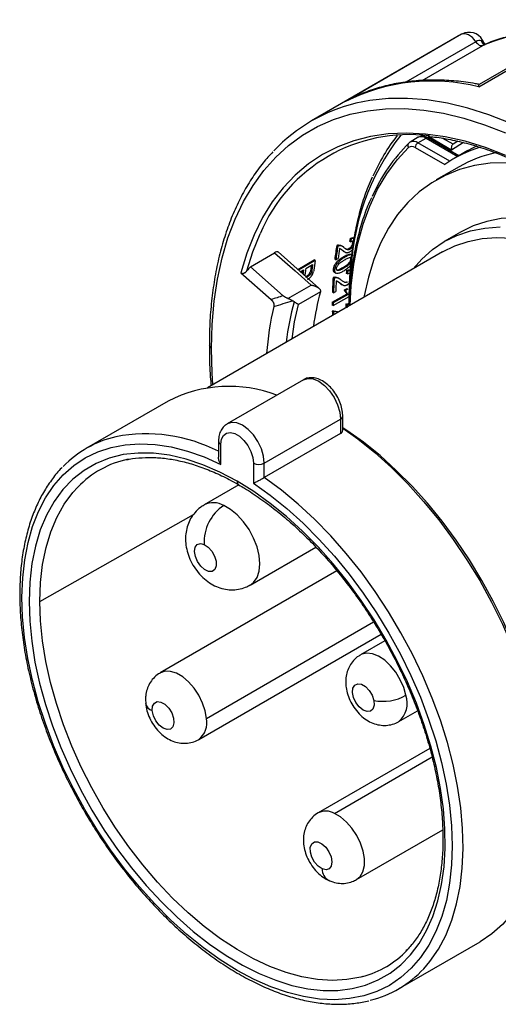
# Model space of a CAD drawing. Header units: inches. Extents: x 0 to 44.2, y 0 to 34.
# Tile 10 of 16: x 32.6 to 35, y 25.9 to 30.9. Entities that reach past the tile are written whole.
import ezdxf

# ---------------------------------------------------------------- set-up
doc = ezdxf.new("R2010")
doc.units = ezdxf.units.IN
doc.header["$LTSCALE"] = 4
doc.header["$MEASUREMENT"] = 0

msp = doc.modelspace()

# ---------------------------------------------------------------- linework, layer by layer
for p, q in [((34.9399, 30.5508), (35.5336, 30.8936)), ((35.5112, 30.8908), (34.9422, 30.5623)), ((34.8524, 30.8188), (34.2587, 30.4761)), ((34.8278, 30.8052), (34.0845, 30.3761)), ((34.9252, 30.7812), (34.5666, 30.5742)), ((34.9719, 30.7676), (34.9592, 30.7896)), ((34.9753, 30.7678), (34.9662, 30.7637)), ((34.6499, 30.5826), (34.9606, 30.7619)), ((34.6309, 30.2921), (34.5891, 30.268)), ((34.6285, 30.2641), (34.6703, 30.2882)), ((34.7917, 30.1699), (34.6285, 30.2641)), ((34.6703, 30.2882), (34.8328, 30.1944)), ((34.8386, 30.1977), (34.6801, 30.2892)), ((34.6842, 30.2962), (34.8013, 30.2287)), ((34.8089, 30.2564), (34.7567, 30.2866)), ((34.8013, 30.2287), (34.8621, 30.2681)), ((34.8329, 30.2728), (34.8089, 30.2564)), ((34.6146, 30.24), (34.7659, 30.1527)), ((34.8848, 30.2243), (34.8152, 30.1842)), ((34.8398, 30.1415), (34.7228, 30.074)), ((34.2846, 29.7582), (34.2789, 29.7615)), ((34.2879, 29.772), (34.2822, 29.7753)), ((34.8472, 29.8072), (34.7637, 29.759)), ((34.2189, 29.7361), (34.2132, 29.7394)), ((34.2267, 29.7375), (34.221, 29.7407)), ((34.2376, 29.7171), (34.2276, 29.723)), ((34.2446, 29.7333), (34.2351, 29.7388)), ((34.2496, 29.7094), (34.2376, 29.7171)), ((34.2432, 29.7139), (34.2376, 29.7171)), ((34.2472, 29.7099), (34.2569, 29.7043)), ((34.2817, 29.7198), (34.2761, 29.7231)), ((34.7551, 29.7063), (33.552, 29.0117)), ((33.7714, 29.6305), (33.8955, 29.7021)), ((34.1217, 29.5207), (33.9129, 29.7059)), ((34.0139, 29.6163), (34.098, 29.6649)), ((34.1036, 29.6616), (34.0183, 29.6124)), ((34.1036, 29.6616), (34.098, 29.6649)), ((34.209, 29.6654), (34.2034, 29.6686)), ((34.209, 29.6654), (34.2205, 29.672)), ((34.2555, 29.6792), (34.2498, 29.6824)), ((33.9392, 29.4817), (33.7714, 29.6305)), ((34.0269, 29.6048), (34.0437, 29.6145)), ((34.0552, 29.6211), (34.09, 29.6412)), ((34.0846, 29.6055), (34.079, 29.6088)), ((34.2023, 29.6158), (34.1967, 29.619)), ((34.2147, 29.6458), (34.2091, 29.649)), ((34.2501, 29.6232), (34.2446, 29.6264)), ((34.2698, 29.6077), (34.2642, 29.6109)), ((33.7229, 29.5995), (33.8775, 29.4623)), ((34.0512, 29.5832), (34.0514, 29.5942)), ((34.0661, 29.5797), (34.0605, 29.5829)), ((34.2004, 29.572), (34.1948, 29.5752)), ((34.2017, 29.6021), (34.2102, 29.5972)), ((34.2085, 29.5732), (34.2029, 29.5764)), ((34.2264, 29.5691), (34.2192, 29.5732)), ((34.2677, 29.5932), (34.2621, 29.5965)), ((33.9635, 29.4678), (34.0823, 29.5364)), ((34.2227, 29.5509), (34.2198, 29.5526)), ((34.2358, 29.5419), (34.2227, 29.5509)), ((34.2283, 29.5477), (34.2227, 29.5509)), ((34.2351, 29.5421), (34.242, 29.5381)), ((34.2525, 29.5114), (34.2641, 29.5181)), ((34.2581, 29.5082), (34.2525, 29.5114)), ((34.2697, 29.5149), (34.2581, 29.5082)), ((34.2697, 29.5149), (34.2641, 29.5181)), ((34.2676, 29.5386), (34.2775, 29.5463)), ((34.1298, 29.5019), (34.0173, 29.437)), ((34.1904, 29.4483), (34.2666, 29.4923)), ((34.1969, 29.4976), (34.1913, 29.5008)), ((34.2722, 29.4891), (34.196, 29.4451)), ((34.196, 29.4313), (34.2763, 29.4777)), ((34.1969, 29.4976), (34.2084, 29.5042)), ((34.2722, 29.4891), (34.2666, 29.4923)), ((34.196, 29.4451), (34.1904, 29.4483)), ((34.196, 29.4313), (34.1904, 29.4345)), ((34.2621, 29.4217), (34.2596, 29.4231)), ((34.2661, 29.4351), (34.2605, 29.4383)), ((34.276, 29.4382), (34.2661, 29.4351)), ((34.1963, 29.3996), (34.1908, 29.4028)), ((34.2047, 29.4006), (34.1991, 29.4038)), ((34.2206, 29.3977), (34.217, 29.3997)), ((34.0425, 29.0521), (33.6527, 28.8271)), ((33.3509, 28.9433), (32.9333, 28.7023)), ((33.8428, 28.6265), (34.2326, 28.8515)), ((34.2326, 28.8515), (34.2326, 28.7776)), ((34.2441, 28.7935), (34.2441, 28.8675)), ((34.2326, 28.7776), (33.8428, 28.5526)), ((33.6086, 28.739), (33.6086, 28.6564)), ((33.6201, 28.6196), (33.6201, 28.7229)), ((33.7871, 28.6265), (33.7871, 28.5232)), ((33.8428, 28.5526), (33.8428, 28.6265)), ((33.712, 28.5143), (33.5347, 28.412)), ((32.6941, 27.9182), (33.481, 28.3638)), ((33.7709, 28.0028), (34.1067, 28.1966)), ((34.214, 28.0755), (33.31, 27.5536)), ((33.5469, 27.32), (34.4024, 27.8139)), ((33.5069, 27.2127), (34.4402, 27.7515)), ((34.4599, 27.7175), (34.3347, 27.6452)), ((33.2347, 27.4153), (33.2358, 27.3982)), ((34.5315, 27.3043), (34.6272, 27.3595)), ((34.6895, 27.1669), (34.1181, 26.8371)), ((34.202, 26.8349), (34.7016, 27.1233)), ((34.315, 26.4961), (34.7558, 26.7506)), ((34.5296, 25.9371), (34.9472, 26.1781))]:
    msp.add_line(p, q)
at = {"flags": 128}
for points in [[(34.9252, 30.7812), (34.9169, 30.7922), (34.9077, 30.8019), (34.898, 30.8099), (34.8881, 30.8161), (34.8783, 30.8201), (34.8689, 30.822), (34.8602, 30.8215), (34.8524, 30.8188)], [(35.1007, 30.3643), (34.9923, 30.407), (34.8852, 30.4412), (34.7798, 30.4667), (34.6766, 30.4833), (34.5759, 30.4912), (34.4781, 30.4901), (34.3836, 30.4801), (34.3119, 30.466)], [(33.5728, 29.2128), (33.5762, 29.3355), (33.5863, 29.4538), (33.6032, 29.5672), (33.6268, 29.6753), (33.6569, 29.7777), (33.6935, 29.8739), (33.7364, 29.9636), (33.7854, 30.0464), (33.8404, 30.122), (33.9011, 30.1901), (33.9673, 30.2504), (34.0387, 30.3028), (34.1151, 30.3469), (34.1961, 30.3826), (34.2814, 30.4097), (34.3707, 30.4283), (34.4637, 30.4381), (34.5599, 30.4392), (34.659, 30.4315), (34.7606, 30.4151), (34.8643, 30.39), (34.9697, 30.3563), (35.0764, 30.3143)], [(35.0792, 30.1996), (34.974, 30.2402), (34.8701, 30.272), (34.7682, 30.295), (34.6684, 30.309), (34.5714, 30.314), (34.4775, 30.3099), (34.3871, 30.2968), (34.3006, 30.2747), (34.2184, 30.2437), (34.1409, 30.204), (34.0683, 30.1557), (34.001, 30.099), (33.9393, 30.0343), (33.8834, 29.9616), (33.8336, 29.8815), (33.7902, 29.7941), (33.7532, 29.7), (33.7229, 29.5995)], [(34.5891, 30.268), (34.5881, 30.2674), (34.5839, 30.2641)], [(34.2822, 29.4333), (34.288, 29.5333), (34.3013, 29.6435), (34.3215, 29.7484), (34.3486, 29.8474), (34.3823, 29.9402), (34.4227, 30.0262), (34.4694, 30.1051), (34.5223, 30.1764), (34.5812, 30.24)], [(34.8848, 30.2243), (34.9107, 30.2386), (34.9306, 30.2484)], [(35.156, 30.1583), (35.0842, 30.1624), (34.9995, 30.1595), (34.9183, 30.1476), (34.8409, 30.127), (34.7678, 30.0977), (34.6994, 30.0598), (34.6358, 30.0136), (34.5777, 29.9593), (34.5251, 29.8971), (34.4783, 29.8275), (34.4377, 29.7507), (34.4035, 29.6672), (34.3757, 29.5773), (34.3546, 29.4816), (34.3533, 29.4743)], [(36.2653, 29.1561), (36.2352, 29.1955), (36.1579, 29.2902), (36.0774, 29.3795), (35.9942, 29.4629), (35.9089, 29.54), (35.822, 29.6101), (35.7339, 29.673), (35.6454, 29.7281), (35.5568, 29.7752), (35.4688, 29.814), (35.3819, 29.8442), (35.2965, 29.8657), (35.2134, 29.8783), (35.1329, 29.8819), (35.0555, 29.8765), (34.9818, 29.8622), (34.9122, 29.839), (34.8472, 29.8072)], [(34.6039, 29.619), (34.6486, 29.6698), (34.7035, 29.7185), (34.7636, 29.7589), (34.8287, 29.7908), (34.8983, 29.814), (34.972, 29.8283), (35.0494, 29.8337)], [(33.7538, 29.6091), (33.7845, 29.7073), (33.8211, 29.7978)], [(34.7551, 29.7063), (34.8185, 29.7373), (34.8863, 29.7599), (34.9581, 29.7739), (35.0334, 29.7791), (35.1118, 29.7756)], [(33.8955, 29.7021), (34.0001, 29.6093), (34.0823, 29.5364)], [(33.9845, 29.2614), (33.9979, 29.3489), (34.0173, 29.437)], [(34.1963, 29.3996), (34.1965, 29.3899), (34.1967, 29.3839)], [(33.5799, 29.0278), (33.5762, 29.0862), (33.5728, 29.2128)], [(34.0425, 29.0521), (34.0655, 29.0593), (34.0924, 29.0566), (34.1212, 29.0443), (34.15, 29.0233), (34.1769, 28.995), (34.1999, 28.9612), (34.2176, 28.9244), (34.2288, 28.8869), (34.2326, 28.8515)], [(33.8428, 28.6265), (33.839, 28.6619), (33.8279, 28.6994), (33.8102, 28.7362), (33.7871, 28.77), (33.7603, 28.7983), (33.7315, 28.8193), (33.7026, 28.8316), (33.6758, 28.8343), (33.6527, 28.8271), (33.6524, 28.8269)], [(35.2779, 26.9428), (35.2745, 27.0444), (35.2644, 27.1493), (35.2475, 27.2568), (35.2241, 27.3663), (35.1942, 27.4771), (35.1581, 27.5885), (35.1159, 27.6998), (35.0679, 27.8104), (35.0144, 27.9196), (34.9558, 28.0266), (34.8924, 28.1309), (34.8246, 28.2318), (34.7528, 28.3286), (34.6775, 28.4208), (34.5991, 28.5078), (34.5181, 28.5891), (34.435, 28.6642), (34.3503, 28.7325), (34.2645, 28.7937), (34.2441, 28.8072)], [(34.2441, 28.8048), (34.3209, 28.7499), (34.4082, 28.6799), (34.4938, 28.603), (34.5773, 28.5196), (34.6582, 28.4302), (34.7359, 28.3355), (34.81, 28.236), (34.8799, 28.1322), (34.9454, 28.025), (35.0059, 27.9148), (35.0611, 27.8025), (35.1106, 27.6886), (35.1541, 27.574), (35.1915, 27.4592), (35.2223, 27.3451), (35.2465, 27.2324), (35.2639, 27.1217), (35.2744, 27.0137), (35.2779, 26.9091)], [(33.6201, 28.7229), (33.6235, 28.7481), (33.6334, 28.7674), (33.6489, 28.7791), (33.6689, 28.7824), (33.6917, 28.777), (33.7155, 28.7633), (33.7383, 28.7424), (33.7583, 28.716), (33.7739, 28.6863), (33.7838, 28.6556), (33.7871, 28.6265)], [(33.7871, 28.5232), (33.8731, 28.462), (33.958, 28.3938), (34.0413, 28.3188), (34.1226, 28.2375), (34.2012, 28.1505), (34.2768, 28.0582), (34.3489, 27.9613), (34.4169, 27.8603), (34.4806, 27.7559), (34.5395, 27.6487), (34.5932, 27.5393), (34.6414, 27.4285), (34.6838, 27.317), (34.7201, 27.2053), (34.7502, 27.0943), (34.7738, 26.9845), (34.7908, 26.8767), (34.8011, 26.7716), (34.8046, 26.6697), (34.8014, 26.5717), (34.7913, 26.4783), (34.7745, 26.39), (34.7511, 26.3073), (34.7213, 26.2308), (34.6851, 26.1608), (34.6429, 26.098), (34.5949, 26.0426), (34.5414, 25.995), (34.4827, 25.9554), (34.4192, 25.9242), (34.3513, 25.9015), (34.2793, 25.8875), (34.2039, 25.8822), (34.1253, 25.8857), (34.0441, 25.8979), (33.9609, 25.9189), (33.876, 25.9483), (33.7901, 25.9862), (33.7036, 26.0322), (33.6172, 26.086), (33.5312, 26.1474), (33.4464, 26.2159), (33.3631, 26.2911), (33.2819, 26.3726), (33.2034, 26.4598), (33.1279, 26.5522), (33.056, 26.6493), (32.9881, 26.7504), (32.9246, 26.8549), (32.8659, 26.9622), (32.8123, 27.0716), (32.7643, 27.1825), (32.7221, 27.2941), (32.686, 27.4057), (32.6561, 27.5167), (32.6327, 27.6264), (32.6159, 27.7341), (32.6059, 27.8392), (32.6026, 27.9409), (32.6061, 28.0387), (32.6164, 28.132), (32.6334, 28.2201), (32.657, 28.3026), (32.6871, 28.3789), (32.7235, 28.4486), (32.7659, 28.5112), (32.8141, 28.5664), (32.8678, 28.6137), (32.9266, 28.653), (32.9903, 28.6839), (33.0584, 28.7063), (33.1304, 28.72), (33.206, 28.725), (33.2847, 28.7212), (33.3659, 28.7087), (33.4492, 28.6875), (33.5342, 28.6577), (33.6201, 28.6196)], [(33.7036, 28.5333), (33.6157, 28.5799), (33.5283, 28.6177), (33.4422, 28.6466), (33.3578, 28.6663), (33.2759, 28.6767), (33.1968, 28.6777), (33.1212, 28.6693), (33.0495, 28.6516), (32.9824, 28.6247), (32.9201, 28.5888), (32.8633, 28.544), (32.8121, 28.4908), (32.7671, 28.4295), (32.7284, 28.3606), (32.6964, 28.2843), (32.6713, 28.2014), (32.6532, 28.1124), (32.6424, 28.0178), (32.6387, 27.9184)], [(34.6584, 26.0406), (34.69, 26.0777), (34.7335, 26.1409), (34.771, 26.2113), (34.8021, 26.2885), (34.8268, 26.3719), (34.8447, 26.461), (34.8559, 26.5554), (34.8603, 26.6545), (34.8577, 26.7576), (34.8484, 26.8641), (34.8322, 26.9734), (34.8093, 27.0848), (34.7799, 27.1976), (34.7441, 27.3111), (34.7022, 27.4248), (34.6543, 27.5377), (34.6008, 27.6494), (34.542, 27.759), (34.4783, 27.866), (34.4101, 27.9696), (34.3377, 28.0693), (34.2616, 28.1645), (34.1824, 28.2545), (34.1003, 28.3388), (34.016, 28.4169), (33.93, 28.4883), (33.8428, 28.5526)], [(32.6387, 27.9184), (32.6421, 27.8183), (32.6523, 27.7149), (32.6691, 27.609), (32.6926, 27.501), (32.7225, 27.3918), (32.7587, 27.2821), (32.8009, 27.1725), (32.8488, 27.0637), (32.9022, 26.9565), (32.9607, 26.8514), (33.0239, 26.7493), (33.0915, 26.6507), (33.163, 26.5562), (33.2379, 26.4665), (33.3158, 26.3822), (33.3962, 26.3037), (33.4785, 26.2316), (33.5623, 26.1664), (33.6469, 26.1084), (33.732, 26.058), (33.8168, 26.0155), (33.9009, 25.9813), (33.9838, 25.9555), (34.0649, 25.9383), (34.1437, 25.9298), (34.2196, 25.93), (34.2923, 25.939), (34.3612, 25.9567), (34.426, 25.983), (34.4861, 26.0178), (34.5412, 26.0607), (34.591, 26.1115), (34.6352, 26.17), (34.6734, 26.2357), (34.7054, 26.3081), (34.731, 26.387), (34.7501, 26.4716), (34.7625, 26.5616), (34.7681, 26.6563), (34.767, 26.7552), (34.7591, 26.8575), (34.7445, 26.9627), (34.7232, 27.07), (34.6954, 27.1789), (34.6613, 27.2885), (34.6211, 27.3982), (34.575, 27.5074), (34.5234, 27.6152), (34.4666, 27.721), (34.4049, 27.8242), (34.3387, 27.9241), (34.2685, 28.02), (34.1946, 28.1113), (34.1177, 28.1975), (34.0381, 28.278), (33.9563, 28.3523), (33.873, 28.4199), (33.7886, 28.4803), (33.7036, 28.5333)], [(32.6941, 27.9182), (32.6977, 28.0151), (32.7083, 28.1072), (32.7259, 28.1939), (32.7503, 28.2746), (32.7815, 28.3488), (32.8191, 28.416), (32.863, 28.4757), (32.8879, 28.5034)], [(33.771, 28.0028), (33.7879, 28.016), (33.8054, 28.0408), (33.8162, 28.073), (33.8198, 28.111), (33.8162, 28.1532), (33.8054, 28.1978), (33.7879, 28.2428), (33.7646, 28.2862), (33.7363, 28.3262), (33.7044, 28.361), (33.6703, 28.3891), (33.6354, 28.4093)], [(33.5356, 28.2104), (33.556, 28.1967), (33.5745, 28.1758), (33.5884, 28.1505), (33.5961, 28.1242), (33.5963, 28.1004), (33.5892, 28.0824), (33.5756, 28.0726), (33.5574, 28.0723), (33.537, 28.0816), (33.5173, 28.0992), (33.5008, 28.1227), (33.4898, 28.149), (33.4858, 28.1745), (33.4893, 28.1957), (33.4999, 28.2099), (33.516, 28.215), (33.5356, 28.2104)], [(34.3477, 26.0006), (34.3362, 25.9976), (34.2659, 25.9847), (34.192, 25.9807), (34.115, 25.9854), (34.0356, 25.999), (33.9541, 26.0213), (33.8712, 26.0521), (33.7873, 26.0913), (33.7031, 26.1386), (33.6191, 26.1937), (33.5358, 26.2562), (33.4537, 26.3258), (33.3736, 26.4019), (33.2957, 26.484), (33.2208, 26.5717), (33.1492, 26.6643), (33.0815, 26.7612), (33.018, 26.8618), (32.9592, 26.9654), (32.9056, 27.0714), (32.8574, 27.179), (32.8149, 27.2875), (32.7785, 27.3963), (32.7484, 27.5045), (32.7248, 27.6115), (32.7078, 27.7166), (32.6975, 27.819), (32.6941, 27.9182)], [(34.5675, 27.4388), (34.5561, 27.4788), (34.5386, 27.5187), (34.5157, 27.5564), (34.4887, 27.59), (34.459, 27.6178), (34.4279, 27.6384), (34.3971, 27.6508), (34.368, 27.6544), (34.3423, 27.649), (34.3349, 27.6454)], [(33.5469, 27.32), (33.5402, 27.3591), (33.5269, 27.3993), (33.5076, 27.4387), (33.4834, 27.4753), (33.4554, 27.5074), (33.4251, 27.5331), (33.3939, 27.5514), (33.3635, 27.5612), (33.3353, 27.5621), (33.3108, 27.554), (33.3101, 27.5537)], [(34.4033, 27.4121), (34.4049, 27.3877), (34.399, 27.3685), (34.3864, 27.3571), (34.3689, 27.3551), (34.3487, 27.3628), (34.3287, 27.379), (34.3114, 27.4017), (34.2993, 27.4278), (34.2941, 27.4537), (34.2963, 27.4759), (34.3057, 27.4914), (34.321, 27.4982), (34.3402, 27.4953), (34.3606, 27.4832), (34.3796, 27.4634), (34.3945, 27.4386), (34.4033, 27.4121)], [(33.2696, 27.3602), (33.2712, 27.3828), (33.2801, 27.3989), (33.295, 27.4064), (33.314, 27.4043), (33.3345, 27.3928), (33.3537, 27.3734), (33.3689, 27.3489), (33.3783, 27.3225), (33.3804, 27.2978), (33.3751, 27.278), (33.3629, 27.266), (33.3457, 27.2633), (33.3256, 27.2702), (33.3055, 27.2859), (33.2879, 27.3083), (33.2754, 27.3342), (33.2696, 27.3602)], [(35.2779, 26.9091), (35.2744, 26.8087), (35.264, 26.713), (35.2467, 26.6225), (35.2225, 26.5378), (35.1918, 26.4594), (35.1546, 26.3879), (35.1112, 26.3236), (35.0619, 26.2669), (35.0069, 26.2182), (34.9472, 26.1781)], [(34.315, 26.4961), (34.3339, 26.5123), (34.3476, 26.5367), (34.3547, 26.5676), (34.355, 26.6035), (34.3483, 26.6425), (34.335, 26.6827), (34.3157, 26.7222), (34.2915, 26.7588), (34.2635, 26.7908), (34.2332, 26.8166), (34.202, 26.8349)], [(34.1389, 26.5511), (34.1185, 26.5647), (34.1, 26.5857), (34.0861, 26.611), (34.0784, 26.6373), (34.0782, 26.6611), (34.0853, 26.6791), (34.0989, 26.6889), (34.1171, 26.6892), (34.1375, 26.6799), (34.1572, 26.6623), (34.1737, 26.6388), (34.1847, 26.6125), (34.1887, 26.587), (34.1852, 26.5658), (34.1746, 26.5516), (34.1585, 26.5465), (34.1389, 26.5511)]]:
    msp.add_lwpolyline(points, dxfattribs=at)
for centre, radius, start, end in [((35.2397, 30.0917), 0.8238, 118.0391, 119.9972), ((34.891, 30.7502), 0.0787, 30, 118.0394), ((35.3136, 29.9028), 0.9288, 84.5741, 112.3389), ((38.6289, 24.4218), 7.3495, 119.95411, 120.01159), ((34.7013, 29.5836), 0.9962, 76.1464, 116.3812), ((34.5046, 29.6483), 0.8401, 103.2654, 136.7925), ((34.5833, 29.4799), 0.8259, 82.7193, 157.3606), ((35.5011, 29.5564), 1.2162, 142.1295, 179.0212), ((35.203, 29.6369), 0.8812, 134.627, 156.4434), ((35.2914, 29.7026), 0.9744, 142.0385, 156.329), ((34.5935, 30.2508), 0.0164, 125.7707, 221.0853), ((34.6056, 30.2332), 0.0385, 53.3998, 115.2607), ((34.6448, 30.2386), 0.0303, 122.605, 177.3903), ((34.6471, 30.255), 0.0405, 55.1212, 113.5628), ((34.676, 30.2802), 0.0099, 65.6914, 125.6186), ((34.5979, 30.2184), 0.0273, 52.3121, 127.7642), ((35.142, 29.6179), 0.6538, 107.356, 125.117), ((35.1628, 29.5797), 0.6481, 101.7946, 119.8933), ((35.8845, 29.4704), 1.6927, 170.856, 173.2746), ((35.8827, 29.4672), 1.6854, 170.8209, 173.2495), ((35.9107, 29.4717), 1.702, 171.5041, 173.2427), ((35.7661, 29.402), 1.6826, 171.1247, 172.8319), ((35.715, 29.3711), 1.695, 171.8761, 172.327), ((35.7095, 29.3685), 1.6839, 171.6003, 172.3515), ((35.7238, 29.3747), 1.6867, 171.6007, 172.5235), ((35.7932, 29.3936), 1.7272, 172.5419, 172.9748), ((35.766, 29.3972), 1.6997, 171.8747, 172.5426), ((35.7914, 29.3905), 1.7198, 172.5138, 172.9484), ((35.7585, 29.3949), 1.6865, 171.6006, 172.5154), ((36.1658, 29.4446), 1.9753, 176.207, 178.3683), ((36.1639, 29.4414), 1.9679, 176.1933, 178.3626), ((36.1934, 29.4473), 1.9859, 176.8024, 178.3569), ((35.3429, 29.0806), 1.4921, 166.5847, 175.935), ((35.3218, 29.0912), 1.375, 164.8105, 173.5935), ((36.3333, 29.4408), 2.1428, 179.8003, 180.1694), ((36.3314, 29.4376), 2.1354, 179.7996, 180.17), ((36.4212, 29.4418), 2.2307, 181.0025, 181.5687), ((33.5811, 29.231), 0.02, 187.6026, 245.457), ((33.663, 28.3341), 0.6845, 69.1413, 117.1291), ((34.2253, 28.8689), 0.0189, 292.7374, 355.96), ((33.2045, 28.2326), 0.5422, 102.9864, 136.1598), ((33.238, 27.9643), 0.8117, 62.8337, 101.0345), ((33.6274, 28.7403), 0.0189, 184.0415, 247.2625), ((33.2476, 28.1574), 0.499, 101.8084, 136.1135), ((33.815, 28.6802), 0.0605, 242.6097, 297.3903), ((33.7228, 28.5312), 0.0193, 173.6188, 236.2411), ((33.5826, 28.3173), 0.1061, 60.158, 116.9188), ((33.7578, 28.2235), 0.2226, 123.383, 183.3619), ((33.2848, 27.4083), 0.0504, 191.5685, 252.383), ((34.4486, 27.653), 0.2451, 259.3657, 299.042), ((34.4523, 27.3976), 0.1224, 310.3548, 19.6554), ((33.4414, 27.2981), 0.1077, 307.732, 11.7327), ((34.158, 26.7591), 0.0876, 59.8485, 117.0218), ((34.2063, 26.5507), 0.0674, 179.6479, 240.7805), ((34.2157, 26.4804), 0.4976, 285.3906, 316.0275), ((34.2574, 26.4086), 0.5443, 283.5625, 317.4523)]:
    msp.add_arc(centre, radius, start, end)
for centre, major_axis, ratio, start_param, end_param in [((35.8406, 28.5372), (-0.9399, 2.0775), 0.632797, 0.681908, 0.689678), ((35.8406, 28.5372), (-0.9367, 2.0703), 0.632797, 0.681325, 0.689123), ((36.4922, 28.9134), (4.4355, 0.1671), 0.238001, 2.099379, 2.10142), ((36.4922, 28.9134), (4.4201, 0.1665), 0.238001, 2.099964, 2.102011), ((35.302, 28.2263), (1.9504, 2.5417), 0.64687, 1.513914, 1.522572), ((35.6437, 28.4236), (-0.7303, 2.1709), 0.671414, 0.785388, 0.788615), ((35.8561, 28.5462), (-0.9399, 2.0775), 0.632797, 0.776753, 0.784439), ((35.8561, 28.5462), (-0.9367, 2.0703), 0.632797, 0.776505, 0.784218), ((36.103, 28.6888), (4.4355, 0.1671), 0.238001, 2.004528, 2.006545), ((36.103, 28.6888), (4.4201, 0.1665), 0.238001, 2.004778, 2.006802), ((35.4715, 28.3242), (-0.9595, 1.7099), 0.590821, 0.538627, 0.661997), ((35.8716, 28.5551), (-0.9399, 2.0775), 0.632797, 0.870958, 0.878629), ((35.8716, 28.5551), (-0.9367, 2.0703), 0.632797, 0.871038, 0.878736), ((35.7138, 28.4641), (4.4355, 0.1671), 0.238001, 1.910321, 1.912334), ((35.7138, 28.4641), (4.4201, 0.1665), 0.238001, 1.910243, 1.912263)]:
    msp.add_ellipse(centre, major_axis=major_axis, ratio=ratio, start_param=start_param, end_param=end_param)
for points, knots in [([(35.4139, 30.8346), (35.3903, 30.8361), (35.3349, 30.8396), (35.2505, 30.8356), (35.1607, 30.8242), (35.0748, 30.804), (35.0129, 30.785), (34.9811, 30.7704), (34.9753, 30.7678)], [0, 0, 0, 0, 0.150476, 0.353368, 0.555253, 0.756067, 0.955861, 1, 1, 1, 1]), ([(34.9528, 30.7859), (34.9544, 30.7824), (34.9575, 30.7756), (34.9646, 30.7688), (34.9701, 30.7672), (34.9724, 30.7665)], [0, 0, 0, 0, 0.373871, 0.747524, 1, 1, 1, 1]), ([(34.9722, 30.7655), (34.971, 30.7678), (34.966, 30.7768), (34.9585, 30.782), (34.9528, 30.7859)], [0, 0, 0, 0, 0.254496, 1, 1, 1, 1]), ([(34.9606, 30.7619), (34.9631, 30.7633), (34.9666, 30.7652), (34.9696, 30.7659), (34.9704, 30.766)], [0, 0, 0, 0, 0.7308309, 1, 1, 1, 1]), ([(34.9442, 30.5624), (34.9374, 30.5637), (34.8971, 30.5717), (34.8242, 30.5808), (34.7268, 30.5863), (34.632, 30.5834), (34.5403, 30.5724), (34.452, 30.5535), (34.3674, 30.5266), (34.3028, 30.4992), (34.2668, 30.4803), (34.2566, 30.475)], [0, 0, 0, 0, 0.026696, 0.159897, 0.292788, 0.425156, 0.556912, 0.688009, 0.818469, 0.948387, 1, 1, 1, 1]), ([(34.9399, 30.5508), (34.9402, 30.5562), (34.9405, 30.5627), (34.9425, 30.5616), (34.9428, 30.5614)], [0, 0, 0, 0, 0.8179306, 1, 1, 1, 1]), ([(34.6801, 30.2892), (34.6763, 30.2912), (34.6665, 30.2962), (34.6502, 30.2985), (34.6365, 30.2961), (34.631, 30.2919), (34.6302, 30.2913)], [0, 0, 0, 0, 0.233066, 0.597252, 0.939597, 1, 1, 1, 1]), ([(34.6811, 30.2965), (34.692, 30.2957), (34.733, 30.2926), (34.8065, 30.2792), (34.9009, 30.2563), (34.997, 30.2253), (35.0942, 30.1869), (35.1923, 30.1411), (35.2909, 30.0881), (35.3895, 30.028), (35.4879, 29.9611), (35.5855, 29.8877), (35.6821, 29.8077), (35.7631, 29.7357), (35.811, 29.6882), (35.8279, 29.6715)], [0, 0, 0, 0, 0.03084, 0.114946, 0.198974, 0.282947, 0.366884, 0.450801, 0.53471, 0.618617, 0.702528, 0.786447, 0.870375, 0.954313, 1, 1, 1, 1]), ([(33.8868, 30.2184), (33.8698, 30.2), (33.833, 30.1598), (33.7826, 30.0897), (33.7345, 30.0103), (33.6921, 29.9245), (33.6553, 29.8327), (33.6244, 29.7353), (33.5994, 29.6327), (33.5805, 29.5252), (33.568, 29.413), (33.5616, 29.314), (33.5619, 29.2512), (33.562, 29.2285)], [0, 0, 0, 0, 0.081095, 0.176359, 0.271858, 0.367595, 0.463551, 0.559691, 0.655973, 0.752358, 0.84881, 0.9453, 1, 1, 1, 1]), ([(34.8089, 30.2564), (34.8073, 30.2554), (34.8058, 30.2541), (34.8031, 30.2506), (34.8021, 30.2485), (34.8005, 30.2437), (34.8, 30.2411), (34.7999, 30.2368), (34.8, 30.2351), (34.8004, 30.2319), (34.8008, 30.2303), (34.8012, 30.2288), (34.8013, 30.2287), (34.8013, 30.2287)], [-0.08233037, -0.08233037, -0.08233037, -0.08233037, -0.06436035, -0.06436035, -0.04560257, -0.04560257, -0.02509529, -0.02509529, -0.01259475, -0.01259475, 0, 0, 0.00035553, 0.00035553, 0.00035553, 0.00035553]), ([(34.3945, 30.0875), (34.3874, 30.0717), (34.3676, 30.0281), (34.3415, 29.9501), (34.3159, 29.8545), (34.2965, 29.7536), (34.2832, 29.6481), (34.2757, 29.5403), (34.2758, 29.4659), (34.2759, 29.4296)], [0, 0, 0, 0, 0.086187, 0.239385, 0.39273, 0.546181, 0.699702, 0.853262, 1, 1, 1, 1]), ([(34.3908, 29.9828), (34.3842, 29.9686), (34.3652, 29.9272), (34.3398, 29.8523), (34.3146, 29.759), (34.2955, 29.6604), (34.2829, 29.557), (34.2767, 29.4805), (34.2766, 29.4375), (34.2766, 29.4317)], [0, 0, 0, 0, 0.0918173, 0.2676131, 0.4435923, 0.6197041, 0.7959026, 0.9721505, 1, 1, 1, 1]), ([(34.2822, 29.7753), (34.2852, 29.7766), (34.2911, 29.7791), (34.2974, 29.7797), (34.2998, 29.7782), (34.3004, 29.7777)], [0, 0, 0, 0, 0.431393, 0.841947, 1, 1, 1, 1]), ([(34.2846, 29.7582), (34.2871, 29.7595), (34.292, 29.7619), (34.2966, 29.7622), (34.298, 29.7609), (34.2981, 29.7609)], [0, 0, 0, 0, 0.484169, 0.961267, 1, 1, 1, 1]), ([(34.3061, 29.7746), (34.3054, 29.775), (34.303, 29.7763), (34.2968, 29.7759), (34.291, 29.7734), (34.2879, 29.772)], [0, 0, 0, 0, 0.169702, 0.560309, 1, 1, 1, 1]), ([(34.2956, 29.7525), (34.2959, 29.755), (34.2963, 29.7587), (34.2949, 29.7607), (34.2945, 29.7613)], [0, 0, 0, 0, 0.696142, 1, 1, 1, 1]), ([(33.9136, 29.704), (33.913, 29.7049), (33.9114, 29.7072), (33.9048, 29.7066), (33.8986, 29.7036), (33.8955, 29.7021)], [0, 0, 0, 0, 0.2057145, 0.6024788, 1, 1, 1, 1]), ([(34.221, 29.7407), (34.2247, 29.7411), (34.2309, 29.7416), (34.2348, 29.7384), (34.2364, 29.7371)], [0, 0, 0, 0, 0.592895, 1, 1, 1, 1]), ([(34.2506, 29.7285), (34.2495, 29.7294), (34.2474, 29.7313), (34.2442, 29.7336), (34.2412, 29.7354), (34.2383, 29.7367), (34.2351, 29.7377), (34.2313, 29.7381), (34.2282, 29.7377), (34.2267, 29.7375)], [0, 0, 0, 0, 0.17338, 0.329494, 0.468569, 0.591519, 0.702696, 0.855703, 1, 1, 1, 1]), ([(34.2274, 29.7232), (34.2281, 29.7231), (34.2296, 29.7229), (34.2318, 29.7222), (34.234, 29.7211), (34.2363, 29.7197), (34.2393, 29.7172), (34.2416, 29.7152), (34.2432, 29.7139)], [0, 0, 0, 0, 0.109329, 0.228725, 0.358838, 0.50017, 0.666689, 1, 1, 1, 1]), ([(34.2432, 29.7139), (34.2451, 29.7123), (34.2487, 29.7095), (34.2539, 29.706), (34.2585, 29.7036), (34.2627, 29.7023), (34.2668, 29.702), (34.2709, 29.7026), (34.2753, 29.704), (34.2783, 29.7056), (34.2798, 29.7064)], [0, 0, 0, 0, 0.207679, 0.382622, 0.52523, 0.636254, 0.732244, 0.823493, 0.912013, 1, 1, 1, 1]), ([(34.2817, 29.7198), (34.2811, 29.7195), (34.2798, 29.7188), (34.278, 29.7181), (34.2761, 29.7175), (34.2735, 29.717), (34.2702, 29.717), (34.2661, 29.7179), (34.2615, 29.7202), (34.2561, 29.7238), (34.2525, 29.7268), (34.2506, 29.7285)], [0, 0, 0, 0, 0.041148, 0.083375, 0.12714, 0.172851, 0.275526, 0.389155, 0.548806, 0.752171, 1, 1, 1, 1]), ([(34.2562, 29.7245), (34.2579, 29.7232), (34.2612, 29.7205), (34.2681, 29.7196), (34.2736, 29.722), (34.2761, 29.7231)], [0, 0, 0, 0, 0.356821, 0.707386, 1, 1, 1, 1]), ([(34.2761, 29.7231), (34.2767, 29.7235), (34.278, 29.7242), (34.2799, 29.7256), (34.2817, 29.7272), (34.2841, 29.7294), (34.2869, 29.7327), (34.2906, 29.738), (34.2941, 29.7451), (34.2951, 29.7499), (34.2956, 29.7525)], [0, 0, 0, 0, 0.068799, 0.135222, 0.200074, 0.264225, 0.392856, 0.526181, 0.75234, 1, 1, 1, 1]), ([(34.2798, 29.7064), (34.2818, 29.7076), (34.2856, 29.7101), (34.2902, 29.714), (34.2924, 29.7166), (34.293, 29.7173)], [0, 0, 0, 0, 0.438679, 0.856565, 1, 1, 1, 1]), ([(34.2951, 29.7333), (34.2944, 29.7323), (34.2923, 29.729), (34.2877, 29.7238), (34.2837, 29.7212), (34.2817, 29.7198)], [0, 0, 0, 0, 0.181515, 0.585799, 1, 1, 1, 1]), ([(34.2091, 29.649), (34.2099, 29.6501), (34.2116, 29.6523), (34.2144, 29.6554), (34.2174, 29.6586), (34.2207, 29.6617), (34.2242, 29.6647), (34.2279, 29.6678), (34.2318, 29.6708), (34.236, 29.6737), (34.2404, 29.6767), (34.2451, 29.6796), (34.2482, 29.6815), (34.2498, 29.6824)], [0, 0, 0, 0, 0.0697042, 0.1423575, 0.2185205, 0.2986804, 0.3832551, 0.4726008, 0.5670195, 0.6667674, 0.7720615, 0.8830866, 1, 1, 1, 1]), ([(34.2121, 29.6215), (34.2122, 29.6223), (34.2124, 29.6239), (34.213, 29.6264), (34.2139, 29.6289), (34.2156, 29.6326), (34.2183, 29.6373), (34.2233, 29.6437), (34.2309, 29.6507), (34.2415, 29.6583), (34.2495, 29.6631), (34.254, 29.6658)], [0, 0, 0, 0, 0.043596, 0.086071, 0.12824, 0.170937, 0.26509, 0.360206, 0.516458, 0.727965, 1, 1, 1, 1]), ([(34.2555, 29.6792), (34.2524, 29.6774), (34.2493, 29.6755), (34.2462, 29.6735), (34.2433, 29.6716), (34.2403, 29.6696), (34.2375, 29.6675), (34.2355, 29.666), (34.2335, 29.6645), (34.2316, 29.6629), (34.2284, 29.6604), (34.2252, 29.6575), (34.2222, 29.6545), (34.2196, 29.6518), (34.217, 29.6489), (34.2147, 29.6458)], [0, 0, 0, 0, 0.0326041, 0.0326041, 0.0326041, 0.0626391, 0.0626391, 0.0626391, 0.0834618, 0.0834618, 0.0834618, 0.1173059, 0.1173059, 0.1173059, 0.146963, 0.146963, 0.146963, 0.146963]), ([(34.2446, 29.6264), (34.2467, 29.6276), (34.2507, 29.63), (34.2564, 29.6336), (34.2615, 29.6371), (34.2674, 29.6415), (34.2723, 29.6457), (34.2762, 29.65), (34.2788, 29.6532), (34.2815, 29.6573), (34.284, 29.6621), (34.2857, 29.6667), (34.2861, 29.6695), (34.2863, 29.6709)], [0, 0, 0, 0, 0.1273, 0.242442, 0.345643, 0.437205, 0.595791, 0.643359, 0.6914, 0.774284, 0.850641, 0.924427, 1, 1, 1, 1]), ([(34.2498, 29.6824), (34.2578, 29.6868), (34.2694, 29.6932), (34.2826, 29.6957), (34.2885, 29.6955), (34.2903, 29.6939), (34.2903, 29.6938)], [0, 0, 0, 0, 0.5343054, 0.7755435, 0.9936796, 1, 1, 1, 1]), ([(34.254, 29.6658), (34.2595, 29.6689), (34.2655, 29.6722), (34.2738, 29.6757), (34.2765, 29.6767), (34.2816, 29.6781), (34.2842, 29.6784), (34.2862, 29.678)], [0, 0, 0, 0, 0.5, 0.5, 0.75, 0.75, 1, 1, 1, 1]), ([(34.2958, 29.6903), (34.2955, 29.6906), (34.2933, 29.6927), (34.2846, 29.6922), (34.2712, 29.688), (34.2605, 29.682), (34.2555, 29.6792)], [0, 0, 0, 0, 0.037526, 0.274226, 0.662739, 1, 1, 1, 1]), ([(34.2863, 29.6709), (34.2863, 29.6724), (34.2864, 29.6754), (34.2856, 29.6784), (34.2843, 29.679), (34.284, 29.6792)], [0, 0, 0, 0, 0.429726, 0.860082, 1, 1, 1, 1]), ([(33.7229, 29.5995), (33.7234, 29.599), (33.7245, 29.5981), (33.7265, 29.5972), (33.7287, 29.5966), (33.7311, 29.5964), (33.7337, 29.5965), (33.7365, 29.597), (33.7398, 29.5981), (33.7438, 29.6001), (33.7489, 29.6037), (33.7521, 29.6071), (33.7538, 29.6091)], [0, 0, 0, 0, 0.061545, 0.125093, 0.191475, 0.261412, 0.33552, 0.414313, 0.498217, 0.625343, 0.792533, 1, 1, 1, 1]), ([(34.0649, 29.5655), (34.0658, 29.566), (34.0676, 29.5671), (34.0702, 29.569), (34.0729, 29.571), (34.0754, 29.5733), (34.0787, 29.5764), (34.0825, 29.5807), (34.0874, 29.5873), (34.0921, 29.596), (34.094, 29.6025), (34.095, 29.6059)], [0, 0, 0, 0, 0.069376, 0.137052, 0.203513, 0.269274, 0.334862, 0.461775, 0.58194, 0.77749, 1, 1, 1, 1]), ([(34.2029, 29.6018), (34.2015, 29.6026), (34.1992, 29.604), (34.1966, 29.6095), (34.1966, 29.615), (34.1967, 29.619)], [0, 0, 0, 0, 0.285823, 0.485163, 1, 1, 1, 1]), ([(34.1967, 29.619), (34.1971, 29.6237), (34.1982, 29.6287), (34.2024, 29.639), (34.2055, 29.6442), (34.2091, 29.649)], [0, 0, 0, 0, 0.5, 0.5, 1, 1, 1, 1]), ([(34.2023, 29.6158), (34.2022, 29.6148), (34.2021, 29.6128), (34.2021, 29.61), (34.2024, 29.6075), (34.2031, 29.6045), (34.2045, 29.6015), (34.2084, 29.5975), (34.2156, 29.5961), (34.225, 29.598), (34.2332, 29.6012), (34.2411, 29.605), (34.2464, 29.608), (34.2491, 29.6095)], [0, 0, 0, 0, 0.042614, 0.083463, 0.122829, 0.161025, 0.233616, 0.306893, 0.493139, 0.640712, 0.763468, 0.875522, 1, 1, 1, 1]), ([(34.2147, 29.6458), (34.2129, 29.6434), (34.2112, 29.6409), (34.2083, 29.6359), (34.207, 29.6333), (34.2038, 29.6255), (34.2027, 29.6204), (34.2023, 29.6158)], [0, 0, 0, 0, 0.25, 0.25, 0.5, 0.5, 1, 1, 1, 1]), ([(34.2501, 29.6232), (34.2481, 29.622), (34.2441, 29.6197), (34.2385, 29.6168), (34.2335, 29.6144), (34.2289, 29.6126), (34.2249, 29.6113), (34.2217, 29.6107), (34.2193, 29.6108), (34.2171, 29.6113), (34.2148, 29.6124), (34.213, 29.6146), (34.212, 29.6176), (34.212, 29.6202), (34.2121, 29.6215)], [0, 0, 0, 0, 0.126281, 0.240648, 0.343314, 0.43457, 0.523777, 0.599792, 0.646913, 0.695083, 0.777519, 0.853167, 0.925887, 1, 1, 1, 1]), ([(34.2137, 29.6141), (34.2137, 29.614), (34.2169, 29.6131), (34.2279, 29.6174), (34.2383, 29.623), (34.2446, 29.6264)], [0, 0, 0, 0, 0.00802, 0.402036, 1, 1, 1, 1]), ([(34.2491, 29.6095), (34.2558, 29.6134), (34.2675, 29.6203), (34.2787, 29.6312), (34.2834, 29.6359)], [0, 0, 0, 0, 0.575097, 1, 1, 1, 1]), ([(34.2846, 29.6504), (34.2836, 29.6491), (34.2791, 29.6429), (34.2669, 29.6333), (34.2564, 29.627), (34.2501, 29.6232)], [0, 0, 0, 0, 0.101021, 0.458544, 1, 1, 1, 1]), ([(34.2642, 29.6109), (34.2672, 29.6122), (34.2732, 29.6147), (34.2798, 29.6151), (34.2824, 29.6134), (34.2832, 29.6129)], [0, 0, 0, 0, 0.4291, 0.837903, 1, 1, 1, 1]), ([(34.2887, 29.6096), (34.2878, 29.6102), (34.2851, 29.612), (34.2784, 29.6113), (34.2727, 29.6089), (34.2698, 29.6077)], [0, 0, 0, 0, 0.185217, 0.590487, 1, 1, 1, 1]), ([(34.0661, 29.5797), (34.0637, 29.5784), (34.0603, 29.5767), (34.0565, 29.5766), (34.0548, 29.5768), (34.0543, 29.5774), (34.0542, 29.5774)], [0, 0, 0, 0, 0.519238, 0.754534, 0.986439, 1, 1, 1, 1]), ([(34.0544, 29.5804), (34.0547, 29.5804), (34.0565, 29.5806), (34.0587, 29.5818), (34.0605, 29.5829)], [0, 0, 0, 0, 0.165481, 1, 1, 1, 1]), ([(34.0605, 29.5829), (34.0613, 29.5834), (34.0628, 29.5843), (34.065, 29.5859), (34.0672, 29.5877), (34.0694, 29.59), (34.0718, 29.5927), (34.0743, 29.5961), (34.0766, 29.6001), (34.0776, 29.6029), (34.0781, 29.6044)], [0, 0, 0, 0, 0.108377, 0.211917, 0.31197, 0.410033, 0.541466, 0.670937, 0.833815, 1, 1, 1, 1]), ([(34.0838, 29.6011), (34.0835, 29.6004), (34.083, 29.599), (34.0821, 29.597), (34.081, 29.5949), (34.0796, 29.5925), (34.0776, 29.5897), (34.0746, 29.5863), (34.0707, 29.5826), (34.0677, 29.5807), (34.0661, 29.5797)], [0, 0, 0, 0, 0.0822036, 0.1624144, 0.2417895, 0.3215224, 0.4471364, 0.5757124, 0.7799988, 1, 1, 1, 1]), ([(34.2029, 29.5764), (34.2078, 29.5765), (34.2142, 29.5767), (34.2187, 29.5732), (34.2197, 29.5724)], [0, 0, 0, 0, 0.765301, 1, 1, 1, 1]), ([(34.2346, 29.5629), (34.2334, 29.5639), (34.231, 29.5659), (34.2274, 29.5685), (34.2241, 29.5705), (34.2209, 29.572), (34.2174, 29.5731), (34.2133, 29.5738), (34.2101, 29.5734), (34.2085, 29.5732)], [0, 0, 0, 0, 0.173037, 0.328939, 0.467938, 0.590767, 0.701932, 0.855228, 1, 1, 1, 1]), ([(34.2106, 29.5581), (34.2114, 29.5579), (34.2131, 29.5577), (34.2154, 29.5568), (34.2178, 29.5557), (34.2204, 29.5541), (34.2238, 29.5513), (34.2265, 29.5492), (34.2283, 29.5477)], [0, 0, 0, 0, 0.109486, 0.22893, 0.35898, 0.500139, 0.667339, 1, 1, 1, 1]), ([(34.2684, 29.5528), (34.2677, 29.5524), (34.2663, 29.5516), (34.2642, 29.5509), (34.262, 29.5503), (34.2599, 29.5501), (34.2577, 29.5501), (34.2543, 29.5505), (34.2495, 29.5524), (34.2442, 29.5556), (34.2391, 29.5592), (34.2362, 29.5616), (34.2346, 29.5629)], [0, 0, 0, 0, 0.0458703, 0.0930212, 0.1420505, 0.1934904, 0.2478025, 0.3053791, 0.4668705, 0.6787758, 0.8290804, 1, 1, 1, 1]), ([(34.2677, 29.5932), (34.2698, 29.5943), (34.2739, 29.5964), (34.2788, 29.597), (34.2809, 29.5959), (34.2816, 29.5955)], [0, 0, 0, 0, 0.412621, 0.79661, 1, 1, 1, 1]), ([(34.0823, 29.5364), (34.0841, 29.5361), (34.0876, 29.5355), (34.0927, 29.5344), (34.0973, 29.5332), (34.1014, 29.5319), (34.1051, 29.5305), (34.1084, 29.5291), (34.1113, 29.5277), (34.1138, 29.5263), (34.1171, 29.5243), (34.1211, 29.5214), (34.1251, 29.5175), (34.1279, 29.5135), (34.1297, 29.5096), (34.1304, 29.5057), (34.13, 29.5031), (34.1298, 29.5019)], [0, 0, 0, 0, 0.075058, 0.145347, 0.210856, 0.271573, 0.327486, 0.378597, 0.424918, 0.466472, 0.503291, 0.600816, 0.691416, 0.77576, 0.85461, 0.928935, 1, 1, 1, 1]), ([(34.2283, 29.5477), (34.2305, 29.546), (34.2345, 29.5429), (34.2404, 29.5391), (34.2454, 29.5364), (34.25, 29.5349), (34.2543, 29.5345), (34.2586, 29.5349), (34.2631, 29.5362), (34.2661, 29.5378), (34.2676, 29.5386)], [0, 0, 0, 0, 0.207062, 0.381514, 0.523751, 0.634509, 0.7309, 0.822579, 0.91155, 1, 1, 1, 1]), ([(34.2666, 29.4923), (34.266, 29.4927), (34.2647, 29.4936), (34.2628, 29.4954), (34.261, 29.4974), (34.2588, 29.5001), (34.2565, 29.5035), (34.2542, 29.5074), (34.2531, 29.5101), (34.2525, 29.5114)], [0, 0, 0, 0, 0.10121, 0.210387, 0.327882, 0.45398, 0.653686, 0.835463, 1, 1, 1, 1]), ([(34.2581, 29.5082), (34.2585, 29.5072), (34.2593, 29.5052), (34.2609, 29.5022), (34.2631, 29.4987), (34.2657, 29.495), (34.2689, 29.4915), (34.2711, 29.4899), (34.2722, 29.4891)], [0, 0, 0, 0, 0.122775, 0.25725, 0.403758, 0.628182, 0.826491, 1, 1, 1, 1]), ([(33.8775, 29.4623), (33.8785, 29.4614), (33.8803, 29.4598), (33.8828, 29.457), (33.885, 29.4541), (33.887, 29.4512), (33.8887, 29.4482), (33.8909, 29.4431), (33.8928, 29.4352), (33.892, 29.4297), (33.8916, 29.4268)], [0, 0, 0, 0, 0.093884, 0.18262, 0.266893, 0.347486, 0.425288, 0.501298, 0.734471, 1, 1, 1, 1]), ([(33.9635, 29.4678), (33.9618, 29.4686), (33.9584, 29.4699), (33.9536, 29.4722), (33.9493, 29.4745), (33.9455, 29.4769), (33.9421, 29.4792), (33.9401, 29.4809), (33.9392, 29.4817)], [0, 0, 0, 0, 0.19638, 0.380502, 0.552603, 0.712966, 0.861943, 1, 1, 1, 1]), ([(33.9871, 29.4561), (33.9861, 29.4566), (33.9842, 29.4576), (33.9813, 29.4591), (33.9785, 29.4607), (33.9746, 29.4627), (33.9697, 29.4653), (33.9656, 29.467), (33.9635, 29.4678)], [0, 0, 0, 0, 0.133079, 0.26076, 0.383216, 0.500633, 0.755346, 1, 1, 1, 1]), ([(34.0173, 29.437), (34.0167, 29.4373), (34.0153, 29.438), (34.0132, 29.4392), (34.0113, 29.4404), (34.0094, 29.4415), (34.0069, 29.4431), (34.0036, 29.4453), (33.9992, 29.4483), (33.9962, 29.4504), (33.9948, 29.4514)], [0, 0, 0, 0, 0.127959, 0.242055, 0.342295, 0.428679, 0.50121, 0.684713, 0.850876, 1, 1, 1, 1]), ([(34.2605, 29.4383), (34.2636, 29.4395), (34.2697, 29.4419), (34.2766, 29.4422), (34.2795, 29.4403), (34.2803, 29.4398)], [0, 0, 0, 0, 0.432309, 0.842764, 1, 1, 1, 1]), ([(34.1991, 29.4038), (34.2043, 29.4038), (34.211, 29.4037), (34.216, 29.4), (34.2172, 29.3991)], [0, 0, 0, 0, 0.764272, 1, 1, 1, 1]), ([(34.2229, 29.3961), (34.2223, 29.3965), (34.2198, 29.3984), (34.214, 29.4007), (34.208, 29.4006), (34.2047, 29.4006)], [0, 0, 0, 0, 0.111098, 0.502168, 1, 1, 1, 1]), ([(33.562, 29.2285), (33.5618, 29.2112), (33.5613, 29.1542), (33.5644, 29.0853), (33.5695, 29.0328), (33.5705, 29.0224)], [0, 0, 0, 0, 0.2576893, 0.8525297, 1, 1, 1, 1]), ([(34.2441, 28.8675), (34.2439, 28.8737), (34.2433, 28.8908), (34.2368, 28.9202), (34.2235, 28.9543), (34.2048, 28.9864), (34.1816, 29.015), (34.1549, 29.0386), (34.1266, 29.0548), (34.0983, 29.0632), (34.0721, 29.0631), (34.0527, 29.0589), (34.0444, 29.0526), (34.0427, 29.0513)], [0, 0, 0, 0, 0.059027, 0.165309, 0.271224, 0.376946, 0.483269, 0.591013, 0.701379, 0.798772, 0.889811, 0.977333, 1, 1, 1, 1]), ([(33.6526, 28.8261), (33.647, 28.8226), (33.6341, 28.8147), (33.6204, 28.7946), (33.6104, 28.7691), (33.6092, 28.7494), (33.6086, 28.739)], [0, 0, 0, 0, 0.195998, 0.450281, 0.708312, 1, 1, 1, 1]), ([(34.2326, 28.7776), (34.2357, 28.7799), (34.2404, 28.7834), (34.2436, 28.7895), (34.2439, 28.7928), (34.2441, 28.7946)], [0, 0, 0, 0, 0.47491, 0.731768, 1, 1, 1, 1]), ([(33.139, 28.6427), (33.1431, 28.6438), (33.168, 28.6503), (33.2172, 28.6548), (33.2863, 28.6557), (33.3583, 28.6482), (33.4323, 28.6332), (33.5082, 28.6106), (33.5854, 28.5803), (33.6534, 28.5484), (33.6957, 28.5238), (33.7118, 28.5145)], [0, 0, 0, 0, 0.0255409, 0.1554453, 0.2845293, 0.4128593, 0.5406018, 0.6679417, 0.7950388, 0.9220136, 1, 1, 1, 1]), ([(33.6201, 28.6196), (33.6173, 28.625), (33.6116, 28.6358), (33.6084, 28.6488), (33.6087, 28.6554), (33.6088, 28.6564)], [0, 0, 0, 0, 0.45957, 0.91798, 1, 1, 1, 1]), ([(32.8078, 28.6036), (32.8068, 28.6026), (32.7886, 28.5857), (32.7578, 28.5464), (32.7161, 28.4855), (32.6805, 28.4174), (32.6505, 28.3436), (32.6264, 28.2641), (32.6083, 28.1794), (32.5963, 28.0901), (32.5906, 27.9966), (32.5911, 27.8994), (32.5977, 27.7992), (32.6106, 27.6964), (32.6295, 27.5917), (32.6543, 27.4855), (32.6849, 27.3785), (32.7212, 27.2712), (32.7628, 27.1642), (32.8097, 27.058), (32.8614, 26.9532), (32.9179, 26.8504), (32.9787, 26.7501), (33.0435, 26.6528), (33.112, 26.5591), (33.1838, 26.4695), (33.2586, 26.3845), (33.3359, 26.3044), (33.4154, 26.2298), (33.4967, 26.161), (33.5793, 26.0985), (33.6627, 26.0425), (33.7467, 25.9934), (33.8307, 25.9515), (33.9143, 25.9171), (33.9971, 25.8903), (34.0785, 25.8714), (34.1581, 25.8604), (34.2354, 25.8577), (34.3092, 25.8624), (34.3555, 25.8721), (34.3782, 25.8769)], [0, 0, 0, 0, 0.001505, 0.027295, 0.053187, 0.079199, 0.105328, 0.131556, 0.15786, 0.184214, 0.210596, 0.23699, 0.263383, 0.28977, 0.316146, 0.342512, 0.368867, 0.395213, 0.42155, 0.447882, 0.474208, 0.500533, 0.526857, 0.553183, 0.579511, 0.605845, 0.632187, 0.658537, 0.684899, 0.711274, 0.737663, 0.764067, 0.790485, 0.816914, 0.843347, 0.869772, 0.896172, 0.922524, 0.9488, 0.974974, 1, 1, 1, 1]), ([(33.7871, 28.5232), (33.7881, 28.5236), (33.79, 28.5246), (33.793, 28.5261), (33.7957, 28.5274), (33.7996, 28.5294), (33.805, 28.5322), (33.8107, 28.5352), (33.8164, 28.5382), (33.8222, 28.5412), (33.8288, 28.5448), (33.8343, 28.5478), (33.8389, 28.5503), (33.8415, 28.5519), (33.8428, 28.5526)], [0, 0, 0, 0, 0.0771948, 0.1448612, 0.2030009, 0.2516178, 0.3858887, 0.5026876, 0.5485051, 0.6671904, 0.774959, 0.8523807, 0.9270557, 1, 1, 1, 1]), ([(33.7118, 28.5145), (33.7219, 28.5088), (33.7581, 28.4887), (33.8207, 28.4467), (33.8988, 28.389), (33.976, 28.3245), (34.0518, 28.2542), (34.1257, 28.1783), (34.1974, 28.0974), (34.2663, 28.0119), (34.332, 27.9222), (34.3942, 27.829), (34.4525, 27.7327), (34.5065, 27.634), (34.5559, 27.5335), (34.6004, 27.4316), (34.6398, 27.3291), (34.6738, 27.2266), (34.7022, 27.1247), (34.7249, 27.0239), (34.7418, 26.925), (34.7527, 26.8284), (34.7577, 26.7348), (34.7567, 26.6447), (34.7497, 26.5587), (34.737, 26.4773), (34.7185, 26.4009), (34.6945, 26.3299), (34.6651, 26.2647), (34.6302, 26.2059), (34.5977, 26.1613), (34.5753, 26.1389), (34.5678, 26.1315)], [0, 0, 0, 0, 0.013328, 0.047892, 0.082465, 0.117053, 0.151657, 0.186277, 0.220913, 0.255562, 0.290221, 0.324887, 0.359558, 0.39423, 0.428901, 0.463565, 0.498221, 0.532865, 0.567494, 0.602106, 0.636698, 0.671268, 0.705817, 0.740346, 0.774861, 0.809371, 0.843889, 0.878438, 0.913052, 0.947777, 0.982666, 1, 1, 1, 1]), ([(33.5349, 28.4108), (33.5282, 28.4071), (33.5103, 28.3972), (33.4866, 28.3736), (33.4648, 28.3429), (33.4498, 28.3091), (33.4411, 28.2731), (33.4386, 28.2352), (33.4426, 28.1955), (33.4534, 28.1546), (33.4713, 28.1139), (33.4961, 28.0749), (33.5264, 28.041), (33.5606, 28.0137), (33.5966, 27.994), (33.6342, 27.9817), (33.6725, 27.9768), (33.7104, 27.9798), (33.744, 27.9883), (33.7627, 27.9992), (33.7705, 28.0038)], [0, 0, 0, 0, 0.032845, 0.088925, 0.142974, 0.196082, 0.24938, 0.304115, 0.361498, 0.422112, 0.485255, 0.550135, 0.617569, 0.67944, 0.73887, 0.795895, 0.851468, 0.906329, 0.960911, 1, 1, 1, 1]), ([(34.3356, 27.6447), (34.3323, 27.6431), (34.3184, 27.6365), (34.2991, 27.6178), (34.2792, 27.5908), (34.2663, 27.5604), (34.2601, 27.5321), (34.2595, 27.514), (34.2593, 27.5069)], [0, 0, 0, 0, 0.066826, 0.275936, 0.47572, 0.672128, 0.871202, 1, 1, 1, 1]), ([(33.3106, 27.5528), (33.3074, 27.5513), (33.2937, 27.5448), (33.2745, 27.5261), (33.2546, 27.4992), (33.2417, 27.4688), (33.2355, 27.4405), (33.2349, 27.4224), (33.2347, 27.4153)], [0, 0, 0, 0, 0.064359, 0.274022, 0.474334, 0.671262, 0.870862, 1, 1, 1, 1]), ([(34.2593, 27.5069), (34.2597, 27.4977), (34.2606, 27.4758), (34.269, 27.441), (34.2844, 27.4035), (34.3066, 27.3678), (34.3339, 27.3368), (34.3649, 27.3123), (34.3977, 27.2953), (34.4317, 27.2858), (34.466, 27.2836), (34.499, 27.2897), (34.5215, 27.2971), (34.531, 27.3042), (34.5315, 27.3046)], [0, 0, 0, 0, 0.06897, 0.164265, 0.26244, 0.362777, 0.466524, 0.563139, 0.655388, 0.742989, 0.827913, 0.91164, 0.995037, 1, 1, 1, 1]), ([(33.2358, 27.3982), (33.236, 27.3947), (33.2369, 27.3785), (33.2445, 27.3494), (33.2597, 27.3119), (33.2819, 27.2762), (33.3093, 27.2452), (33.3403, 27.2207), (33.3731, 27.2037), (33.407, 27.1942), (33.4414, 27.192), (33.4744, 27.1981), (33.4971, 27.2057), (33.5069, 27.2129), (33.5077, 27.2135)], [0, 0, 0, 0, 0.027362, 0.126654, 0.228947, 0.333492, 0.441591, 0.542259, 0.638377, 0.729652, 0.818138, 0.905377, 0.992272, 1, 1, 1, 1]), ([(34.1185, 26.8372), (34.1183, 26.8371), (34.1072, 26.8323), (34.0894, 26.8164), (34.0676, 26.7908), (34.0528, 26.761), (34.0442, 26.7291), (34.0418, 26.6949), (34.0457, 26.6587), (34.0564, 26.6213), (34.0739, 26.5843), (34.0979, 26.5494), (34.1271, 26.5203), (34.1528, 26.5011), (34.1691, 26.4945), (34.1737, 26.4926)], [0, 0, 0, 0, 0.00184, 0.0859482, 0.1660143, 0.2440632, 0.3224844, 0.4037186, 0.4898829, 0.5813935, 0.6759695, 0.77275, 0.8733374, 0.9647132, 1, 1, 1, 1]), ([(34.1737, 26.4926), (34.1801, 26.4896), (34.197, 26.4816), (34.2266, 26.4762), (34.2605, 26.4767), (34.2908, 26.4833), (34.3075, 26.493), (34.3145, 26.4971)], [0, 0, 0, 0, 0.145568, 0.380293, 0.60932, 0.836018, 1, 1, 1, 1])]:
    msp.add_open_spline(points, degree=3, knots=knots)
for points in [[(34.9528, 30.7859), (34.9452, 30.7883), (34.9352, 30.787), (34.9252, 30.7812)], [(34.9252, 30.7812), (34.9303, 30.7738), (34.9432, 30.7615), (34.9558, 30.7598), (34.9606, 30.7619)], [(33.9392, 29.4817), (33.9186, 29.4753), (33.8981, 29.4689), (33.8775, 29.4623)], [(33.8916, 29.4268), (33.9234, 29.4368), (33.9552, 29.4466), (33.9871, 29.4561)], [(33.9948, 29.4514), (33.9925, 29.4531), (33.9899, 29.4547), (33.9871, 29.4561)], [(34.1298, 29.5019), (34.1298, 29.5017), (34.1297, 29.5014), (34.1296, 29.5012)]]:
    msp.add_open_spline(points, degree=3)

doc.saveas('drawing.dxf')
